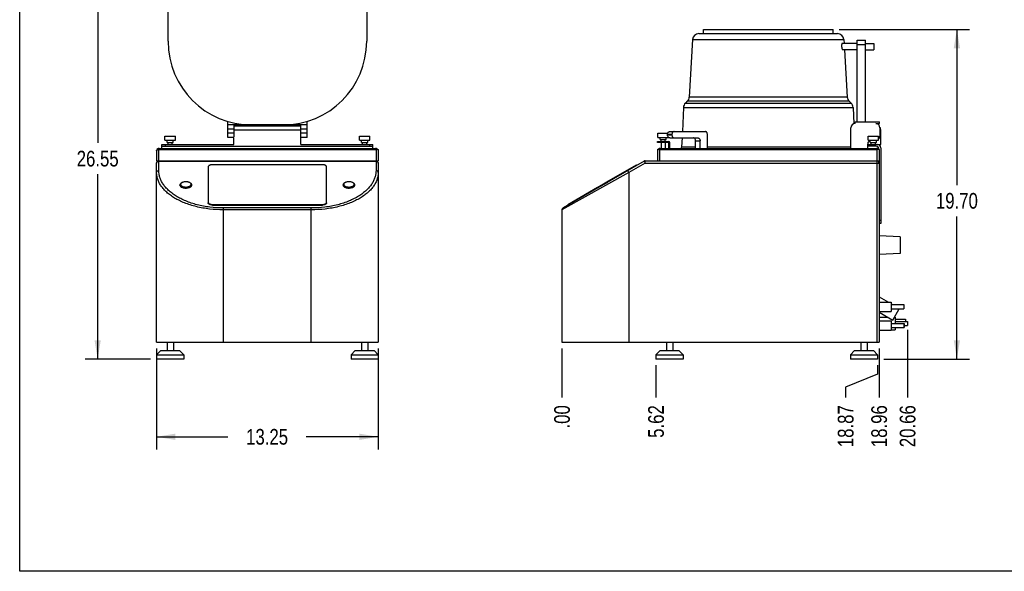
# Model space of a CAD drawing. Header units: inches. Extents: x 0 to 16, y 0 to 10.
# Tile 1 of 43: x 0 to 9.8, y 0 to 5.5. Entities that reach past the tile are written whole.
import ezdxf

# ---------------------------------------------------------------- set-up
doc = ezdxf.new("R2010")
doc.units = ezdxf.units.IN
doc.header["$LTSCALE"] = 0.935
doc.header["$MEASUREMENT"] = 0
doc.layers.get('0').update_dxf_attribs({"linetype": 'CONTINUOUS'})
doc.layers.add('02___PRT_ALL_AXES', color=7, linetype='CONTINUOUS')
doc.styles.get("Standard").update_dxf_attribs({"font": 'txt', "width": 0.8})
doc.dimstyles.new('DIMSTYLE_1', dxfattribs={"dimtxt": 0.15625, "dimasz": 0.1875, "dimexe": 0.125, "dimexo": 0.0625, "dimgap": 0.078125, "dimtad": 0, "dimtih": 1, "dimtoh": 1, "dimlfac": 6, "dimzin": 4, "dimdsep": 46, "dimtxsty": 'Standard', "dimblk": '_FILLED', "dimblk1": '_FILLED', "dimblk2": '_FILLED', "dimcen": 0.09, "dimazin": 1, "dimtfac": 1, "dimtofl": 0, "dimtmove": 0, "dimatfit": 3, "dimldrblk": '_FILLED', "dimfxl": 1, "dimtolj": 1, "dimtzin": 4, "dimarcsym": 0})
doc.dimstyles.new('DIMSTYLE_2', dxfattribs={"dimtxt": 0.15625, "dimasz": 0.1875, "dimexe": 0.125, "dimexo": 0.0625, "dimgap": 0.039062, "dimtad": 0, "dimtih": 1, "dimtoh": 1, "dimlfac": 6, "dimzin": 4, "dimdsep": 46, "dimtxsty": 'Standard', "dimblk": '_FILLED', "dimblk1": '_FILLED', "dimblk2": '_FILLED', "dimcen": 0.09, "dimazin": 1, "dimtfac": 1, "dimtofl": 0, "dimtmove": 0, "dimatfit": 3, "dimldrblk": '_FILLED', "dimfxl": 1, "dimtolj": 1, "dimtzin": 4, "dimarcsym": 0})

# ---------------------------------------------------------------- blocks, each defined once
blk = doc.blocks.new('_FILLED')
at = {"color": 0, "linetype": 'ByBlock'}
blk.add_solid([(0, 0), (-1, 0.167), (-1, -0.167)], dxfattribs=at)
blk = doc.blocks.new('*D1')
at = {"color": 2, "linetype": 'Continuous', "transparency": 16777216}
for p, q in [((1.3643, 2.2188), (1.3643, 1.2147)), ((3.5727, 2.2188), (3.5727, 1.2147)), ((1.3643, 1.3397), (2.0748, 1.3397)), ((3.5727, 1.3397), (2.8561, 1.3397))]:
    blk.add_line(p, q, dxfattribs=at)
at = {"color": 2, "linetype": 'Continuous', "transparency": 16777216, "xscale": 0.1875, "yscale": 0.1875, "zscale": 0.1875, "rotation": 180}
blk.add_blockref('_FILLED', (1.3643, 1.3397), dxfattribs=at)
at = {"color": 2, "linetype": 'Continuous', "transparency": 16777216, "xscale": 0.1875, "yscale": 0.1875, "zscale": 0.1875}
blk.add_blockref('_FILLED', (3.5727, 1.3397), dxfattribs=at)
at = {"color": 2, "linetype": 'Continuous', "transparency": 16777216, "insert": (2.4655, 1.4179), "char_height": 0.15625, "width": 0.625, "attachment_point": 2, "line_spacing_factor": 0.9}
blk.add_mtext('13.25', dxfattribs=at)
blk = doc.blocks.new('*D2')
at = {"color": 2, "linetype": 'Continuous', "transparency": 16777216}
blk.add_line((6.3411, 2.0521), (6.3411, 1.7327), dxfattribs=at)
at = {"color": 2, "linetype": 'Continuous', "transparency": 16777216, "insert": (6.263, 1.6546), "char_height": 0.15625, "width": 0.5, "attachment_point": 3, "rotation": 90, "line_spacing_factor": 0.9}
blk.add_mtext('5.62', dxfattribs=at)
blk = doc.blocks.new('*D3')
at = {"color": 2, "linetype": 'Continuous', "transparency": 16777216}
blk.add_line((5.404, 2.2188), (5.404, 1.7327), dxfattribs=at)
at = {"color": 2, "linetype": 'Continuous', "transparency": 16777216, "insert": (5.3259, 1.6546), "char_height": 0.15625, "width": 0.375, "attachment_point": 3, "rotation": 90, "line_spacing_factor": 0.9}
blk.add_mtext('.00', dxfattribs=at)
blk = doc.blocks.new('*D4')
at = {"color": 2, "linetype": 'Continuous', "transparency": 16777216}
for p, q in [((8.5494, 1.9628), (8.2312, 1.8334)), ((8.5494, 2.0521), (8.5494, 1.9628)), ((8.2312, 1.8334), (8.2312, 1.7327))]:
    blk.add_line(p, q, dxfattribs=at)
at = {"color": 2, "linetype": 'Continuous', "transparency": 16777216, "insert": (8.153, 1.6546), "char_height": 0.15625, "width": 0.625, "attachment_point": 3, "rotation": 90, "line_spacing_factor": 0.9}
blk.add_mtext('18.87', dxfattribs=at)
blk = doc.blocks.new('*D5')
at = {"color": 2, "linetype": 'Continuous', "transparency": 16777216}
blk.add_line((8.5647, 2.2188), (8.5647, 1.7327), dxfattribs=at)
at = {"color": 2, "linetype": 'Continuous', "transparency": 16777216, "insert": (8.4866, 1.6546), "char_height": 0.15625, "width": 0.625, "attachment_point": 3, "rotation": 90, "line_spacing_factor": 0.9}
blk.add_mtext('18.96', dxfattribs=at)
blk = doc.blocks.new('*D6')
at = {"color": 2, "linetype": 'Continuous', "transparency": 16777216}
blk.add_line((8.848, 2.4052), (8.848, 1.7327), dxfattribs=at)
at = {"color": 2, "linetype": 'Continuous', "transparency": 16777216, "insert": (8.7699, 1.6546), "char_height": 0.15625, "width": 0.625, "attachment_point": 3, "rotation": 90, "line_spacing_factor": 0.9}
blk.add_mtext('20.66', dxfattribs=at)
blk = doc.blocks.new('*D7')
at = {"color": 2, "linetype": 'Continuous', "transparency": 16777216}
for p, q in [((8.168, 5.3971), (9.4647, 5.3971)), ((9.3397, 5.3971), (9.3397, 3.8465)), ((9.3397, 2.1146), (9.3397, 3.534)), ((8.6119, 2.1146), (9.4647, 2.1146))]:
    blk.add_line(p, q, dxfattribs=at)
at = {"color": 2, "linetype": 'Continuous', "transparency": 16777216, "xscale": 0.1875, "yscale": 0.1875, "zscale": 0.1875}
for p, rotation in [((9.3397, 5.3971), 90), ((9.3397, 2.1146), 270)]:
    blk.add_blockref('_FILLED', p, dxfattribs=dict(at, rotation=rotation))
at = {"color": 2, "linetype": 'Continuous', "transparency": 16777216, "insert": (9.3397, 3.7684), "char_height": 0.15625, "width": 0.625, "attachment_point": 2, "line_spacing_factor": 0.9}
blk.add_mtext('19.70', dxfattribs=at)
blk = doc.blocks.new('*D8')
at = {"color": 2, "linetype": 'Continuous', "transparency": 16777216}
for p, q in [((2.3752, 6.5396), (0.6522, 6.5396)), ((0.7772, 6.5396), (0.7772, 4.2668)), ((0.7772, 2.1146), (0.7772, 3.9543)), ((1.3022, 2.1146), (0.6522, 2.1146))]:
    blk.add_line(p, q, dxfattribs=at)
at = {"color": 2, "linetype": 'Continuous', "transparency": 16777216, "xscale": 0.1875, "yscale": 0.1875, "zscale": 0.1875}
for p, rotation in [((0.7772, 6.5396), 90), ((0.7772, 2.1146), 270)]:
    blk.add_blockref('_FILLED', p, dxfattribs=dict(at, rotation=rotation))
at = {"color": 2, "linetype": 'Continuous', "transparency": 16777216, "insert": (0.7772, 4.1886), "char_height": 0.15625, "width": 0.625, "attachment_point": 2, "line_spacing_factor": 0.9}
blk.add_mtext('26.55', dxfattribs=at)

msp = doc.modelspace()

# ---------------------------------------------------------------- linework, layer by layer
at = {"color": 7, "linetype": 'Continuous'}
for p, q in [((0, 0), (0, 10)), ((1.4789, 5.2792), (1.4789, 5.5917)), ((3.4581, 5.5917), (3.4581, 5.2792)), ((6.7686, 5.3554), (8.1507, 5.3554)), ((6.7062, 5.2966), (6.6725, 4.7235)), ((6.7062, 5.2966), (8.2131, 5.2966)), ((8.2131, 5.2966), (8.2154, 5.2583)), ((8.3445, 4.4771), (8.3445, 5.2896)), ((8.3445, 5.2896), (8.4278, 5.2896)), ((8.3445, 5.2479), (8.4278, 5.2479)), ((8.4278, 4.4771), (8.4278, 5.2896)), ((8.2191, 5.1958), (8.2469, 4.7235)), ((8.2469, 4.7235), (6.6725, 4.7235)), ((6.6147, 4.6211), (6.6038, 4.3796)), ((6.6147, 4.6211), (8.3046, 4.6211)), ((6.653, 4.6817), (6.6346, 4.6643)), ((6.6346, 4.6643), (8.2848, 4.6643)), ((8.2664, 4.6817), (6.653, 4.6817)), ((8.2664, 4.6817), (8.2848, 4.6643)), ((8.3046, 4.6211), (8.312, 4.4576)), ((2.0727, 4.3221), (2.0727, 4.481)), ((2.8643, 4.4458), (2.0727, 4.4458)), ((2.1352, 4.4458), (2.1352, 4.3277)), ((2.1352, 4.4388), (2.8018, 4.4388)), ((2.8018, 4.2513), (2.8018, 4.4458)), ((2.8643, 4.3221), (2.8643, 4.481)), ((8.2826, 4.2129), (8.2826, 4.4179)), ((8.3243, 4.4771), (8.5695, 4.4771)), ((8.3243, 4.4596), (8.3243, 4.4771)), ((8.5313, 4.4596), (8.5695, 4.4596)), ((8.5695, 4.4596), (8.5695, 4.4771)), ((8.573, 4.4179), (8.573, 4.3346)), ((2.1352, 4.4042), (2.0727, 4.4042)), ((2.1352, 4.3638), (2.0727, 4.3638)), ((2.1352, 4.3221), (2.0727, 4.3221)), ((2.1352, 4.3971), (2.8018, 4.3971)), ((2.1352, 4.2513), (2.1352, 4.3221)), ((2.8643, 4.4042), (2.8018, 4.4042)), ((2.8643, 4.3638), (2.8018, 4.3638)), ((2.8643, 4.3221), (2.8018, 4.3221)), ((6.4556, 4.3496), (6.4556, 4.3488)), ((6.4998, 4.3496), (6.4556, 4.3496)), ((6.4556, 4.3488), (6.4998, 4.3488)), ((6.4768, 4.3796), (6.8327, 4.3796)), ((6.4998, 4.3488), (6.4998, 4.3496)), ((6.8539, 4.2129), (6.8539, 4.3496)), ((8.5813, 4.2513), (8.5813, 4.3971)), ((1.4164, 4.2129), (1.4164, 4.2513)), ((1.4164, 4.2513), (2.1352, 4.2513)), ((1.4164, 4.2338), (3.5206, 4.2338)), ((1.4481, 4.2513), (1.4481, 4.2338)), ((2.8018, 4.2513), (3.5206, 4.2513)), ((3.4889, 4.2338), (3.4889, 4.2513)), ((3.5206, 4.2129), (3.5206, 4.2513)), ((6.3555, 4.2704), (6.3555, 4.2804)), ((6.3555, 4.2804), (6.4701, 4.2804)), ((6.4601, 4.2704), (6.3555, 4.2704)), ((6.3872, 4.2704), (6.3872, 4.2804)), ((6.4701, 4.2129), (6.4701, 4.2604)), ((6.478, 4.3171), (6.7591, 4.3171)), ((6.4801, 4.2129), (6.4801, 4.2704)), ((6.6009, 4.3171), (6.5969, 4.2285)), ((6.5969, 4.2285), (6.7361, 4.2285)), ((6.7361, 4.2129), (6.7361, 4.2871)), ((6.7361, 4.2871), (6.7803, 4.2871)), ((6.7803, 4.2129), (6.7803, 4.2871)), ((6.8539, 4.2285), (8.2826, 4.2285)), ((8.4493, 4.2513), (8.4493, 4.2129)), ((8.4563, 4.2338), (8.4563, 4.2741)), ((8.4563, 4.2513), (8.5813, 4.2513)), ((8.533, 4.2338), (8.4563, 4.2338)), ((8.488, 4.2338), (8.488, 4.2513)), ((8.5822, 4.2196), (8.5822, 3.4629)), ((1.3643, 4.1887), (1.3643, 4.0879)), ((1.3763, 4.2081), (1.3814, 4.2106)), ((1.386, 4.2081), (1.3911, 4.2106)), ((1.386, 3.9914), (1.386, 4.2081)), ((1.386, 4.2021), (3.5518, 4.2021)), ((1.3911, 4.2106), (1.3911, 4.2129)), ((1.3911, 4.2129), (3.5459, 4.2129)), ((1.3911, 4.2106), (3.5459, 4.2106)), ((3.5459, 4.2129), (3.5459, 4.2106)), ((3.5609, 4.2031), (3.5459, 4.2106)), ((3.5518, 4.2021), (3.5518, 4.0879)), ((3.5556, 4.2106), (3.5727, 4.2021)), ((3.5727, 4.2021), (3.5727, 4.0879)), ((6.3563, 4.2021), (6.3734, 4.2106)), ((6.3563, 4.2021), (6.3563, 4.0879)), ((6.3681, 4.2031), (6.3831, 4.2106)), ((6.3772, 4.2021), (6.3772, 4.0879)), ((6.3772, 4.2021), (8.543, 4.2021)), ((6.3831, 4.2106), (6.3831, 4.2129)), ((6.3831, 4.2129), (8.5379, 4.2129)), ((6.3831, 4.2106), (8.5379, 4.2106)), ((8.5379, 4.2129), (8.5379, 4.2106)), ((8.5527, 4.2032), (8.5379, 4.2106)), ((8.543, 4.2021), (8.543, 2.2813)), ((8.5476, 4.2106), (8.5647, 4.2021)), ((8.5647, 4.2021), (8.5647, 2.2813)), ((1.3643, 4.0879), (3.5727, 4.0879)), ((1.3643, 2.2813), (1.3643, 4.0663)), ((1.386, 4.0851), (3.551, 4.0851)), ((1.8784, 4.0289), (1.8784, 3.6692)), ((3.0169, 4.0498), (1.9201, 4.0498)), ((3.0586, 3.6692), (3.0586, 4.0289)), ((3.551, 4.0879), (3.551, 3.9914)), ((3.5727, 4.0663), (3.5727, 2.2813)), ((6.2223, 4.0851), (5.4148, 3.619)), ((5.8526, 3.8794), (6.1476, 4.0498)), ((6.2329, 4.0663), (6.0707, 3.9726)), ((6.1115, 4.0289), (6.1149, 4.0231)), ((6.1476, 4.0498), (6.151, 4.044)), ((6.2223, 4.0851), (6.2329, 4.0663)), ((6.2327, 4.0879), (8.5647, 4.0879)), ((6.2329, 4.0663), (6.2327, 4.0879)), ((6.2329, 4.0663), (8.5647, 4.0663)), ((6.0707, 3.9726), (5.404, 3.6002)), ((6.0707, 3.9726), (6.0598, 3.9914)), ((6.0707, 3.9726), (6.0707, 2.2813)), ((1.597, 3.8467), (1.597, 3.848)), ((1.715, 3.8467), (1.715, 3.848)), ((3.222, 3.8467), (3.222, 3.848)), ((3.34, 3.8467), (3.34, 3.848)), ((5.7575, 3.8185), (5.8597, 3.8775)), ((5.7599, 3.8276), (5.7575, 3.8185)), ((5.7599, 3.8276), (5.8506, 3.88)), ((5.8506, 3.88), (5.8597, 3.8775)), ((5.4625, 3.6542), (5.7594, 3.8256)), ((1.9201, 3.6542), (3.0169, 3.6542)), ((1.9201, 3.6542), (1.9201, 3.6484)), ((1.9201, 3.6484), (3.0169, 3.6484)), ((3.0169, 3.6542), (3.0169, 3.6484)), ((5.4625, 3.6542), (5.4658, 3.6484)), ((5.4985, 3.675), (5.5019, 3.6692)), ((2.906, 3.619), (2.031, 3.619)), ((2.031, 2.2813), (2.031, 3.619)), ((2.906, 3.6002), (2.031, 3.6002)), ((2.906, 2.2813), (2.906, 3.619)), ((5.404, 3.6002), (5.404, 2.2813)), ((8.5822, 3.4946), (8.5647, 3.4946)), ((8.5822, 3.4629), (8.5647, 3.4629)), ((8.773, 3.3317), (8.5647, 3.3422)), ((8.773, 3.3317), (8.773, 3.1652)), ((8.773, 3.1652), (8.5647, 3.1547)), ((8.5647, 2.5302), (8.6531, 2.5302)), ((8.7173, 2.5302), (8.723, 2.5302)), ((8.723, 2.5302), (8.723, 2.4696)), ((8.6855, 2.4052), (8.723, 2.4052)), ((8.723, 2.4271), (8.723, 2.4052)), ((1.3643, 2.2813), (3.5727, 2.2813)), ((5.404, 2.2813), (8.5647, 2.2813)), ((1.4064, 2.1979), (1.3647, 2.1563)), ((1.4064, 2.1979), (1.5939, 2.1979)), ((1.5939, 2.1979), (1.6356, 2.1563)), ((3.3439, 2.1979), (3.3022, 2.1563)), ((3.3439, 2.1979), (3.5314, 2.1979)), ((3.5314, 2.1979), (3.5731, 2.1563)), ((6.3828, 2.1979), (6.3411, 2.1563)), ((6.3828, 2.1979), (6.5702, 2.1979)), ((6.5703, 2.1979), (6.6119, 2.1563)), ((8.3203, 2.1979), (8.2786, 2.1563)), ((8.3203, 2.1979), (8.5077, 2.1979)), ((8.5078, 2.1979), (8.5494, 2.1563)), ((1.3647, 2.1563), (1.6356, 2.1563)), ((1.3647, 2.1563), (1.3647, 2.1146)), ((1.6356, 2.1563), (1.6356, 2.1146)), ((3.3022, 2.1563), (3.5731, 2.1563)), ((3.3022, 2.1563), (3.3022, 2.1146)), ((3.5731, 2.1563), (3.5731, 2.1146)), ((6.3411, 2.1563), (6.6119, 2.1563)), ((8.2786, 2.1563), (8.5494, 2.1563)), ((16, 0), (0, 0))]:
    msp.add_line(p, q, dxfattribs=at)
for centre, radius, start, end in [((6.7686, 5.2929), 0.0625, 90, 176.63354), ((8.1507, 5.2929), 0.0625, 3.36646, 90), ((2.3122, 5.2792), 0.8333, 180, 270), ((2.6247, 5.2792), 0.8333, 270, 360), ((6.6101, 4.7271), 0.0625, 313.31677, 356.63354), ((8.3092, 4.7271), 0.0625, 183.36646, 226.68323), ((6.678, 4.6182), 0.0633, 133.31677, 177.39744), ((8.2413, 4.6182), 0.0633, 2.60256, 46.68323), ((8.3243, 4.4179), 0.0417, 90, 180), ((8.5313, 4.4179), 0.0417, 0, 90), ((8.5397, 4.3971), 0.0417, 0, 36), ((8.5313, 4.3346), 0.0417, 310.87938, 360), ((6.4601, 4.2604), 0.01, 0, 90), ((6.4701, 4.2704), 0.01, 0, 90), ((6.5553, 4.2304), 0.0417, 334.91477, 357.39744), ((8.4909, 4.2513), 0.0417, 112.53694, 180), ((8.533, 4.2021), 0.0317, 0, 90), ((8.5505, 4.2196), 0.0317, 0, 90), ((1.386, 4.1887), 0.0217, 116.6, 180), ((1.3911, 4.1913), 0.0217, 90, 116.6), ((1.385, 4.1954), 0.0164, 68.17365, 70.34743), ((3.5459, 4.1913), 0.0217, 63.44, 90), ((6.3831, 4.1913), 0.0217, 90, 116.6), ((6.3771, 4.1954), 0.0164, 68.22887, 70.38885), ((8.5379, 4.1913), 0.0217, 63.4, 90), ((1.386, 4.0663), 0.0217, 90, 180), ((3.551, 4.0663), 0.0217, 0, 90), ((3.551, 4.0603), 0.0248, 82.65362, 89.9997), ((6.2327, 4.0671), 0.0208, 90, 120), ((8.543, 4.0663), 0.0217, 0, 90), ((5.4257, 3.6002), 0.0217, 120, 180)]:
    msp.add_arc(centre, radius, start, end, dxfattribs=at)
for centre, major_axis, ratio, start_param, end_param in [((3.5518, 4.2125), (0.0208, 0), 0.500763, -1.570796, -1.119709), ((6.3772, 4.2125), (0.0208, 0), 0.49989, -2.019913, -1.570796), ((8.543, 4.2129), (0.0217, 0), 0.49989, -1.570796, -1.108253)]:
    msp.add_ellipse(centre, major_axis=major_axis, ratio=ratio, start_param=start_param, end_param=end_param, dxfattribs=at)
for points, knots in [([(6.4556, 4.3496), (6.4556, 4.3535), (6.4566, 4.361), (6.4604, 4.3694), (6.4648, 4.3746), (6.4685, 4.3774), (6.4726, 4.3792), (6.4754, 4.3796), (6.4768, 4.3796)], [0, 0, 0, 0, 0.287087, 0.553563, 0.6755, 0.789314, 0.896626, 1, 1, 1, 1]), ([(6.478, 4.3171), (6.4765, 4.3171), (6.4735, 4.3175), (6.4692, 4.3194), (6.4653, 4.3224), (6.4607, 4.3279), (6.4566, 4.3368), (6.4556, 4.3447), (6.4556, 4.3488)], [0, 0, 0, 0, 0.103374, 0.210686, 0.3245, 0.446437, 0.712913, 1, 1, 1, 1]), ([(6.521, 4.3796), (6.5196, 4.3796), (6.5168, 4.3792), (6.5127, 4.3774), (6.509, 4.3746), (6.5046, 4.3694), (6.5008, 4.361), (6.4998, 4.3535), (6.4998, 4.3496)], [0, 0, 0, 0, 0.103374, 0.210686, 0.3245, 0.446437, 0.712913, 1, 1, 1, 1]), ([(6.4998, 4.3488), (6.4998, 4.3447), (6.5008, 4.3368), (6.5049, 4.3279), (6.5095, 4.3224), (6.5134, 4.3194), (6.5177, 4.3175), (6.5207, 4.3171), (6.5222, 4.3171)], [0, 0, 0, 0, 0.287087, 0.553563, 0.6755, 0.789314, 0.896626, 1, 1, 1, 1]), ([(6.8539, 4.3496), (6.8539, 4.3535), (6.8529, 4.361), (6.8491, 4.3694), (6.8447, 4.3746), (6.841, 4.3774), (6.837, 4.3792), (6.8341, 4.3796), (6.8327, 4.3796)], [0, 0, 0, 0, 0.287087, 0.553563, 0.6755, 0.789314, 0.896626, 1, 1, 1, 1]), ([(6.7361, 4.2871), (6.7361, 4.291), (6.7351, 4.2985), (6.7312, 4.3069), (6.7268, 4.3121), (6.7231, 4.3149), (6.7191, 4.3167), (6.7163, 4.3171), (6.7149, 4.3171)], [0, 0, 0, 0, 0.287087, 0.553563, 0.6755, 0.789314, 0.896626, 1, 1, 1, 1]), ([(6.7591, 4.3171), (6.7604, 4.3171), (6.7633, 4.3167), (6.7673, 4.3149), (6.771, 4.3121), (6.7754, 4.3069), (6.7793, 4.2985), (6.7803, 4.291), (6.7803, 4.2871)], [0, 0, 0, 0, 0.103374, 0.210686, 0.3245, 0.446437, 0.712913, 1, 1, 1, 1]), ([(1.3773, 4.2064), (1.3754, 4.2057), (1.3719, 4.2037), (1.3676, 4.1995), (1.365, 4.1944), (1.3643, 4.1906), (1.3643, 4.1887)], [0, 0, 0, 0, 0.260934, 0.513781, 0.759421, 1, 1, 1, 1]), ([(1.3643, 4.1887), (1.3643, 4.1895), (1.3646, 4.1912), (1.3657, 4.1936), (1.3676, 4.1959), (1.3712, 4.1988), (1.3774, 4.2014), (1.383, 4.2021), (1.386, 4.2021)], [0, 0, 0, 0, 0.087994, 0.181468, 0.284679, 0.400978, 0.677192, 1, 1, 1, 1]), ([(1.3763, 4.2081), (1.3772, 4.2085), (1.3793, 4.2092), (1.3815, 4.2092), (1.3826, 4.209)], [0, 0, 0, 0, 0.487021, 1, 1, 1, 1]), ([(1.386, 4.2081), (1.3852, 4.2081), (1.3823, 4.2079), (1.3793, 4.2073), (1.3773, 4.2064)], [0, 0, 0, 0, 0.250886, 1, 1, 1, 1]), ([(1.3814, 4.2106), (1.3827, 4.2113), (1.3859, 4.212), (1.389, 4.2114), (1.3905, 4.2109)], [0, 0, 0, 0, 0.476347, 1, 1, 1, 1]), ([(1.3826, 4.209), (1.3828, 4.209), (1.384, 4.2088), (1.3852, 4.2084), (1.386, 4.2081)], [0, 0, 0, 0, 0.242181, 1, 1, 1, 1]), ([(3.5459, 4.2106), (3.5462, 4.2108), (3.5473, 4.2112), (3.5484, 4.2115), (3.5493, 4.2116)], [0, 0, 0, 0, 0.25834, 1, 1, 1, 1]), ([(3.5493, 4.2116), (3.5504, 4.2117), (3.5526, 4.2118), (3.5546, 4.2111), (3.5556, 4.2106)], [0, 0, 0, 0, 0.512996, 1, 1, 1, 1]), ([(3.5609, 4.2031), (3.5628, 4.2036), (3.5654, 4.204), (3.5687, 4.2038), (3.57, 4.2034), (3.5706, 4.2031)], [0, 0, 0, 0, 0.581094, 0.811874, 1, 1, 1, 1]), ([(6.3584, 4.2031), (6.3586, 4.2032), (6.3594, 4.2036), (6.3602, 4.2037), (6.3609, 4.2038)], [0, 0, 0, 0, 0.224801, 1, 1, 1, 1]), ([(6.3609, 4.2038), (6.362, 4.2039), (6.3644, 4.2039), (6.3668, 4.2034), (6.3681, 4.2031)], [0, 0, 0, 0, 0.454072, 1, 1, 1, 1]), ([(6.3734, 4.2106), (6.3748, 4.2113), (6.3779, 4.212), (6.381, 4.2114), (6.3826, 4.2109)], [0, 0, 0, 0, 0.476434, 1, 1, 1, 1]), ([(8.5379, 4.2106), (8.5382, 4.2108), (8.5393, 4.2112), (8.5405, 4.2115), (8.5413, 4.2116)], [0, 0, 0, 0, 0.258301, 1, 1, 1, 1]), ([(8.5413, 4.2116), (8.5424, 4.2117), (8.5446, 4.2117), (8.5467, 4.2111), (8.5476, 4.2106)], [0, 0, 0, 0, 0.51292, 1, 1, 1, 1]), ([(8.5527, 4.2032), (8.5537, 4.2035), (8.5555, 4.2039), (8.5582, 4.2041), (8.5605, 4.2039), (8.5618, 4.2035), (8.5624, 4.2032)], [0, 0, 0, 0, 0.305513, 0.577748, 0.809088, 1, 1, 1, 1]), ([(1.3643, 4.0663), (1.3643, 4.0675), (1.3646, 4.07), (1.3663, 4.0748), (1.3704, 4.0801), (1.3776, 4.0842), (1.3832, 4.0851), (1.386, 4.0851)], [0, 0, 0, 0, 0.116832, 0.235018, 0.478234, 0.734609, 1, 1, 1, 1]), ([(1.9201, 4.0498), (1.9174, 4.0498), (1.912, 4.0495), (1.9043, 4.0483), (1.8971, 4.0465), (1.8908, 4.0439), (1.8855, 4.0408), (1.8816, 4.0372), (1.879, 4.0332), (1.8784, 4.0303), (1.8784, 4.0289)], [0, 0, 0, 0, 0.161413, 0.31851, 0.466491, 0.601934, 0.722388, 0.827031, 0.917836, 1, 1, 1, 1]), ([(3.0586, 4.0289), (3.0586, 4.0303), (3.058, 4.0332), (3.0554, 4.0372), (3.0515, 4.0408), (3.0462, 4.0439), (3.0399, 4.0465), (3.0327, 4.0483), (3.025, 4.0495), (3.0196, 4.0498), (3.0169, 4.0498)], [0, 0, 0, 0, 0.082164, 0.172969, 0.277612, 0.398066, 0.533509, 0.68149, 0.838587, 1, 1, 1, 1]), ([(3.5542, 4.0849), (3.5567, 4.0846), (3.5615, 4.0832), (3.5676, 4.079), (3.5717, 4.0731), (3.5727, 4.0685), (3.5727, 4.0663)], [0, 0, 0, 0, 0.265494, 0.521111, 0.764692, 1, 1, 1, 1]), ([(1.3643, 3.9726), (1.3643, 3.9751), (1.3655, 3.9801), (1.3705, 3.9864), (1.3776, 3.9904), (1.3832, 3.9914), (1.386, 3.9914)], [0, 0, 0, 0, 0.233218, 0.4766, 0.733672, 1, 1, 1, 1]), ([(2.031, 3.6002), (1.9845, 3.6002), (1.9153, 3.6042), (1.8252, 3.6177), (1.761, 3.6314), (1.7003, 3.6485), (1.6437, 3.6687), (1.5917, 3.6917), (1.5446, 3.7171), (1.5026, 3.7446), (1.466, 3.7738), (1.4349, 3.8047), (1.4093, 3.8367), (1.3892, 3.8698), (1.3749, 3.9036), (1.3663, 3.938), (1.3643, 3.9612), (1.3643, 3.9726)], [0, 0, 0, 0, 0.167606, 0.249187, 0.328221, 0.404093, 0.47634, 0.544663, 0.608908, 0.669062, 0.725235, 0.777661, 0.826691, 0.872798, 0.916568, 0.95871, 1, 1, 1, 1]), ([(2.031, 3.619), (1.9858, 3.619), (1.9186, 3.623), (1.8311, 3.6366), (1.7688, 3.6504), (1.71, 3.6676), (1.6553, 3.6879), (1.605, 3.711), (1.5595, 3.7364), (1.519, 3.7639), (1.4838, 3.7932), (1.4538, 3.824), (1.4291, 3.856), (1.4099, 3.8889), (1.3961, 3.9227), (1.3878, 3.9569), (1.386, 3.98), (1.386, 3.9914)], [0, 0, 0, 0, 0.166683, 0.247802, 0.326384, 0.401824, 0.473686, 0.541691, 0.605713, 0.665764, 0.721975, 0.774593, 0.823978, 0.870594, 0.915011, 0.957904, 1, 1, 1, 1]), ([(3.551, 3.9914), (3.551, 3.98), (3.5491, 3.9569), (3.5409, 3.9227), (3.5271, 3.8889), (3.5079, 3.856), (3.4832, 3.824), (3.4532, 3.7932), (3.418, 3.7639), (3.3775, 3.7364), (3.332, 3.711), (3.2817, 3.6879), (3.227, 3.6676), (3.1682, 3.6504), (3.1059, 3.6366), (3.0184, 3.623), (2.9512, 3.619), (2.906, 3.619)], [0, 0, 0, 0, 0.0421, 0.084995, 0.129409, 0.17602, 0.2254, 0.278013, 0.33422, 0.394267, 0.458288, 0.526292, 0.598155, 0.673597, 0.752178, 0.8333, 1, 1, 1, 1]), ([(3.5727, 3.9726), (3.5727, 3.9612), (3.5707, 3.938), (3.5621, 3.9036), (3.5477, 3.8698), (3.5277, 3.8367), (3.5021, 3.8047), (3.471, 3.7739), (3.4344, 3.7446), (3.3924, 3.7171), (3.3453, 3.6917), (3.2933, 3.6687), (3.2367, 3.6485), (3.176, 3.6314), (3.1118, 3.6177), (3.0217, 3.6042), (2.9525, 3.6002), (2.906, 3.6002)], [0, 0, 0, 0, 0.041294, 0.083439, 0.127205, 0.173307, 0.222332, 0.274753, 0.330922, 0.391071, 0.455315, 0.523637, 0.595886, 0.671759, 0.750793, 0.832377, 1, 1, 1, 1]), ([(3.5727, 3.9726), (3.5727, 3.9751), (3.5715, 3.9801), (3.5665, 3.9864), (3.5594, 3.9904), (3.5538, 3.9914), (3.551, 3.9914)], [0, 0, 0, 0, 0.233218, 0.4766, 0.733672, 1, 1, 1, 1]), ([(1.6078, 3.8651), (1.6062, 3.8639), (1.6032, 3.8615), (1.5997, 3.8572), (1.5975, 3.8527), (1.597, 3.8496), (1.597, 3.848)], [0, 0, 0, 0, 0.289782, 0.548337, 0.78166, 1, 1, 1, 1]), ([(1.597, 3.848), (1.597, 3.8461), (1.5979, 3.8419), (1.6015, 3.8363), (1.6071, 3.8312), (1.616, 3.8259), (1.6286, 3.8214), (1.6447, 3.8187), (1.6617, 3.8183), (1.6782, 3.8203), (1.6909, 3.8239), (1.6996, 3.828), (1.705, 3.8314), (1.7093, 3.8352), (1.7125, 3.8392), (1.7145, 3.8436), (1.715, 3.8466), (1.715, 3.848)], [0, 0, 0, 0, 0.041085, 0.086492, 0.138818, 0.199045, 0.303012, 0.419096, 0.54035, 0.658998, 0.767672, 0.816479, 0.860938, 0.900932, 0.936799, 0.969372, 1, 1, 1, 1]), ([(1.6062, 3.8619), (1.6054, 3.8606), (1.6041, 3.8581), (1.6037, 3.8552), (1.6037, 3.8538)], [0, 0, 0, 0, 0.517168, 1, 1, 1, 1]), ([(1.6037, 3.8538), (1.6037, 3.8521), (1.6044, 3.8484), (1.6076, 3.8434), (1.6126, 3.8389), (1.6205, 3.8342), (1.6317, 3.8302), (1.646, 3.8278), (1.661, 3.8274), (1.6757, 3.8292), (1.6869, 3.8324), (1.6947, 3.836), (1.6994, 3.839), (1.7033, 3.8424), (1.7061, 3.846), (1.7079, 3.8498), (1.7083, 3.8525), (1.7083, 3.8538)], [0, 0, 0, 0, 0.041085, 0.086492, 0.138818, 0.199045, 0.303012, 0.419096, 0.54035, 0.658998, 0.767672, 0.81648, 0.860938, 0.900932, 0.936799, 0.969372, 1, 1, 1, 1]), ([(1.6133, 3.8689), (1.6125, 3.8684), (1.6099, 3.8664), (1.6075, 3.8639), (1.6062, 3.8619)], [0, 0, 0, 0, 0.271857, 1, 1, 1, 1]), ([(1.6987, 3.8689), (1.6961, 3.8707), (1.6901, 3.874), (1.6798, 3.8774), (1.6682, 3.8795), (1.656, 3.8802), (1.6438, 3.8795), (1.6322, 3.8774), (1.6219, 3.874), (1.6159, 3.8707), (1.6133, 3.8689)], [0, 0, 0, 0, 0.106812, 0.228559, 0.361358, 0.5, 0.638642, 0.771441, 0.893188, 1, 1, 1, 1]), ([(1.7039, 3.8644), (1.7035, 3.8648), (1.7019, 3.8664), (1.7001, 3.8679), (1.6987, 3.8689)], [0, 0, 0, 0, 0.236512, 1, 1, 1, 1]), ([(1.7083, 3.8538), (1.7083, 3.8556), (1.7075, 3.8596), (1.7052, 3.8628), (1.7039, 3.8644)], [0, 0, 0, 0, 0.472559, 1, 1, 1, 1]), ([(1.715, 3.848), (1.715, 3.8496), (1.7145, 3.8527), (1.7123, 3.8572), (1.7088, 3.8615), (1.7058, 3.8639), (1.7042, 3.8651)], [0, 0, 0, 0, 0.21834, 0.451663, 0.710218, 1, 1, 1, 1]), ([(3.2328, 3.8651), (3.2312, 3.8639), (3.2282, 3.8615), (3.2247, 3.8572), (3.2225, 3.8527), (3.222, 3.8496), (3.222, 3.848)], [0, 0, 0, 0, 0.289782, 0.548337, 0.78166, 1, 1, 1, 1]), ([(3.222, 3.848), (3.222, 3.8461), (3.2229, 3.8419), (3.2265, 3.8363), (3.2321, 3.8312), (3.241, 3.8259), (3.2536, 3.8214), (3.2697, 3.8187), (3.2867, 3.8183), (3.3032, 3.8203), (3.3159, 3.8239), (3.3246, 3.828), (3.33, 3.8314), (3.3343, 3.8352), (3.3375, 3.8392), (3.3395, 3.8436), (3.34, 3.8466), (3.34, 3.848)], [0, 0, 0, 0, 0.041085, 0.086492, 0.138818, 0.199045, 0.303012, 0.419096, 0.54035, 0.658998, 0.767672, 0.816479, 0.860938, 0.900932, 0.936799, 0.969372, 1, 1, 1, 1]), ([(3.2312, 3.8619), (3.2304, 3.8606), (3.2291, 3.8581), (3.2287, 3.8552), (3.2287, 3.8538)], [0, 0, 0, 0, 0.517168, 1, 1, 1, 1]), ([(3.2287, 3.8538), (3.2287, 3.8521), (3.2294, 3.8484), (3.2326, 3.8434), (3.2376, 3.8389), (3.2455, 3.8342), (3.2567, 3.8302), (3.271, 3.8278), (3.286, 3.8274), (3.3007, 3.8292), (3.3119, 3.8324), (3.3197, 3.836), (3.3244, 3.839), (3.3283, 3.8424), (3.3311, 3.846), (3.3329, 3.8498), (3.3333, 3.8525), (3.3333, 3.8538)], [0, 0, 0, 0, 0.041085, 0.086492, 0.138818, 0.199045, 0.303012, 0.419096, 0.54035, 0.658998, 0.767672, 0.81648, 0.860938, 0.900932, 0.936799, 0.969372, 1, 1, 1, 1]), ([(3.2383, 3.8689), (3.2375, 3.8684), (3.2349, 3.8664), (3.2325, 3.8639), (3.2312, 3.8619)], [0, 0, 0, 0, 0.271857, 1, 1, 1, 1]), ([(3.3237, 3.8689), (3.3211, 3.8707), (3.3151, 3.874), (3.3048, 3.8774), (3.2932, 3.8795), (3.281, 3.8802), (3.2688, 3.8795), (3.2572, 3.8774), (3.2469, 3.874), (3.2409, 3.8707), (3.2383, 3.8689)], [0, 0, 0, 0, 0.106812, 0.228559, 0.361358, 0.5, 0.638642, 0.771441, 0.893188, 1, 1, 1, 1]), ([(3.3289, 3.8644), (3.3285, 3.8648), (3.3269, 3.8664), (3.3251, 3.8679), (3.3237, 3.8689)], [0, 0, 0, 0, 0.236512, 1, 1, 1, 1]), ([(3.3333, 3.8538), (3.3333, 3.8556), (3.3325, 3.8596), (3.3302, 3.8628), (3.3289, 3.8644)], [0, 0, 0, 0, 0.472559, 1, 1, 1, 1]), ([(3.34, 3.848), (3.34, 3.8496), (3.3395, 3.8527), (3.3373, 3.8572), (3.3338, 3.8615), (3.3308, 3.8639), (3.3292, 3.8651)], [0, 0, 0, 0, 0.21834, 0.451663, 0.710218, 1, 1, 1, 1]), ([(1.8784, 3.675), (1.8784, 3.6736), (1.879, 3.6707), (1.8816, 3.6667), (1.8855, 3.6631), (1.8908, 3.66), (1.8971, 3.6575), (1.9043, 3.6556), (1.912, 3.6544), (1.9174, 3.6542), (1.9201, 3.6542)], [0, 0, 0, 0, 0.082164, 0.172969, 0.277612, 0.398066, 0.533509, 0.68149, 0.838587, 1, 1, 1, 1]), ([(1.9201, 3.6484), (1.9174, 3.6484), (1.912, 3.6487), (1.9043, 3.6498), (1.8971, 3.6517), (1.8908, 3.6542), (1.8855, 3.6573), (1.8816, 3.6609), (1.879, 3.6649), (1.8784, 3.6679), (1.8784, 3.6692)], [0, 0, 0, 0, 0.161413, 0.31851, 0.466491, 0.601934, 0.722388, 0.827031, 0.917836, 1, 1, 1, 1]), ([(3.0169, 3.6542), (3.0196, 3.6542), (3.025, 3.6544), (3.0327, 3.6556), (3.0399, 3.6575), (3.0462, 3.66), (3.0515, 3.6631), (3.0554, 3.6667), (3.058, 3.6707), (3.0586, 3.6736), (3.0586, 3.675)], [0, 0, 0, 0, 0.161413, 0.31851, 0.466491, 0.601934, 0.722388, 0.827031, 0.917836, 1, 1, 1, 1]), ([(3.0586, 3.6692), (3.0586, 3.6679), (3.058, 3.6649), (3.0554, 3.6609), (3.0515, 3.6573), (3.0462, 3.6542), (3.0399, 3.6517), (3.0327, 3.6498), (3.025, 3.6487), (3.0196, 3.6484), (3.0169, 3.6484)], [0, 0, 0, 0, 0.082164, 0.172969, 0.277612, 0.398066, 0.533509, 0.68149, 0.838587, 1, 1, 1, 1])]:
    msp.add_open_spline(points, degree=3, knots=knots, dxfattribs=at)
at = {"layer": '02___PRT_ALL_AXES', "color": 7, "linetype": 'Continuous'}
for p, q in [((6.8138, 5.3554), (6.8138, 5.3971)), ((6.8138, 5.3971), (8.1055, 5.3971)), ((8.1055, 5.3554), (8.1055, 5.3971)), ((8.3445, 5.2583), (8.1968, 5.2583)), ((8.4278, 5.2583), (8.5111, 5.2583)), ((8.5111, 5.2583), (8.5111, 5.1958)), ((8.3445, 5.1958), (8.2005, 5.1958)), ((8.4278, 5.1958), (8.5111, 5.1958)), ((1.4477, 4.2929), (1.4477, 4.3346)), ((1.4477, 4.3346), (1.5518, 4.3346)), ((1.5518, 4.2929), (1.5518, 4.3346)), ((3.3852, 4.3346), (3.4893, 4.3346)), ((3.3852, 4.2929), (3.3852, 4.3346)), ((3.4893, 4.2929), (3.4893, 4.3346)), ((6.3607, 4.3221), (6.3607, 4.3638)), ((6.3607, 4.3638), (6.4584, 4.3638)), ((6.3607, 4.3221), (6.4649, 4.3221)), ((6.3816, 4.3013), (6.3816, 4.3221)), ((6.4441, 4.3013), (6.4441, 4.3221)), ((6.4649, 4.3221), (6.4649, 4.3231)), ((8.4543, 4.3346), (8.5584, 4.3346)), ((8.4543, 4.2929), (8.4543, 4.3346)), ((8.5584, 4.2929), (8.5584, 4.3346)), ((1.4477, 4.2929), (1.5518, 4.2929)), ((1.4685, 4.2721), (1.4685, 4.2929)), ((1.4685, 4.2721), (1.531, 4.2721)), ((1.4789, 4.2513), (1.4789, 4.2721)), ((1.5206, 4.2513), (1.5206, 4.2721)), ((1.531, 4.2721), (1.531, 4.2929)), ((3.3852, 4.2929), (3.4893, 4.2929)), ((3.406, 4.2721), (3.406, 4.2929)), ((3.406, 4.2721), (3.4685, 4.2721)), ((3.4164, 4.2513), (3.4164, 4.2721)), ((3.4581, 4.2513), (3.4581, 4.2721)), ((3.4685, 4.2721), (3.4685, 4.2929)), ((6.3816, 4.3013), (6.4441, 4.3013)), ((6.392, 4.2804), (6.392, 4.3013)), ((6.392, 4.2704), (6.392, 4.2129)), ((6.4336, 4.2804), (6.4336, 4.3013)), ((6.4336, 4.2704), (6.4336, 4.2129)), ((8.4543, 4.2929), (8.5584, 4.2929)), ((8.4751, 4.2721), (8.4751, 4.2929)), ((8.4751, 4.2721), (8.5376, 4.2721)), ((8.4855, 4.2513), (8.4855, 4.2721)), ((8.5272, 4.2513), (8.5272, 4.2721)), ((8.5376, 4.2721), (8.5376, 4.2929)), ((5.8604, 3.8762), (5.8597, 3.8775)), ((5.7582, 3.8172), (5.7575, 3.8185)), ((8.5647, 2.7353), (8.6567, 2.6821)), ((8.5647, 2.6821), (8.6855, 2.6821)), ((8.6855, 2.6821), (8.6855, 2.5888)), ((8.6855, 2.6655), (8.7015, 2.6563)), ((8.6855, 2.6563), (8.8105, 2.6563)), ((8.8105, 2.6563), (8.8105, 2.6146)), ((8.5647, 2.5888), (8.6855, 2.5888)), ((8.5647, 2.5813), (8.7012, 2.5025)), ((8.5647, 2.5781), (8.5701, 2.5781)), ((8.6855, 2.6146), (8.8105, 2.6146)), ((8.7012, 2.5025), (8.766, 2.6146)), ((8.5647, 2.4946), (8.6855, 2.4946)), ((8.6855, 2.4946), (8.6855, 2.4013)), ((8.6855, 2.4696), (8.8147, 2.4696)), ((8.6855, 2.4688), (8.8105, 2.4688)), ((8.723, 2.5104), (8.8263, 2.5104)), ((8.723, 2.4886), (8.848, 2.4886)), ((8.8105, 2.4688), (8.8105, 2.4271)), ((8.8147, 2.4696), (8.8147, 2.428)), ((8.8263, 2.5104), (8.8263, 2.4896)), ((8.848, 2.4886), (8.848, 2.4469)), ((8.5647, 2.4013), (8.6855, 2.4013)), ((8.6855, 2.4271), (8.8105, 2.4271)), ((8.8105, 2.428), (8.8147, 2.428)), ((8.8147, 2.4469), (8.848, 2.4469)), ((1.4689, 2.2813), (1.4689, 2.1979)), ((1.5314, 2.2813), (1.5314, 2.1979)), ((3.4064, 2.2813), (3.4064, 2.1979)), ((3.4689, 2.2813), (3.4689, 2.1979)), ((6.4453, 2.2813), (6.4453, 2.1979)), ((6.5078, 2.2813), (6.5078, 2.1979)), ((8.3828, 2.2813), (8.3828, 2.1979)), ((8.4453, 2.2813), (8.4453, 2.1979)), ((1.6356, 2.1146), (1.3647, 2.1146)), ((3.5731, 2.1146), (3.3022, 2.1146)), ((6.3411, 2.1563), (6.3411, 2.1146)), ((6.6119, 2.1146), (6.3411, 2.1146)), ((6.6119, 2.1563), (6.6119, 2.1146)), ((8.2786, 2.1563), (8.2786, 2.1146)), ((8.5494, 2.1146), (8.2786, 2.1146)), ((8.5494, 2.1563), (8.5494, 2.1146))]:
    msp.add_line(p, q, dxfattribs=at)
for points, knots in [([(8.1968, 5.2583), (8.1965, 5.2583), (8.196, 5.2582), (8.1954, 5.2578), (8.1947, 5.257), (8.1941, 5.256), (8.1935, 5.2547), (8.1927, 5.2525), (8.1919, 5.2491), (8.1912, 5.2444), (8.1908, 5.239), (8.1907, 5.2332), (8.1908, 5.2291), (8.1909, 5.2271)], [0, 0, 0, 0, 0.021087, 0.045331, 0.074897, 0.110931, 0.15388, 0.203822, 0.324112, 0.469015, 0.63408, 0.813551, 1, 1, 1, 1]), ([(8.1909, 5.2271), (8.191, 5.225), (8.1914, 5.221), (8.1922, 5.2151), (8.1933, 5.2098), (8.1946, 5.2051), (8.1958, 5.2017), (8.1968, 5.1995), (8.1976, 5.1982), (8.1983, 5.1972), (8.1991, 5.1965), (8.1998, 5.196), (8.2003, 5.1958), (8.2005, 5.1958)], [0, 0, 0, 0, 0.184023, 0.361255, 0.524694, 0.669119, 0.790337, 0.841252, 0.885417, 0.922793, 0.953636, 0.978782, 1, 1, 1, 1]), ([(1.597, 3.8467), (1.597, 3.8448), (1.5979, 3.8406), (1.6015, 3.835), (1.6071, 3.8299), (1.616, 3.8246), (1.6286, 3.8201), (1.6447, 3.8174), (1.6617, 3.817), (1.6782, 3.819), (1.6909, 3.8226), (1.6996, 3.8267), (1.705, 3.8301), (1.7093, 3.8339), (1.7125, 3.8379), (1.7145, 3.8423), (1.715, 3.8453), (1.715, 3.8467)], [0, 0, 0, 0, 0.041085, 0.086493, 0.138819, 0.199045, 0.303013, 0.419096, 0.54035, 0.658998, 0.767672, 0.816479, 0.860938, 0.900931, 0.936799, 0.969372, 1, 1, 1, 1]), ([(3.222, 3.8467), (3.222, 3.8448), (3.2229, 3.8406), (3.2265, 3.835), (3.2321, 3.8299), (3.241, 3.8246), (3.2536, 3.8201), (3.2697, 3.8174), (3.2867, 3.817), (3.3032, 3.819), (3.3159, 3.8226), (3.3246, 3.8267), (3.33, 3.8301), (3.3343, 3.8339), (3.3375, 3.8379), (3.3395, 3.8423), (3.34, 3.8453), (3.34, 3.8467)], [0, 0, 0, 0, 0.041085, 0.086493, 0.138819, 0.199045, 0.303013, 0.419096, 0.54035, 0.658998, 0.767672, 0.816479, 0.860938, 0.900931, 0.936799, 0.969372, 1, 1, 1, 1])]:
    msp.add_open_spline(points, degree=3, knots=knots, dxfattribs=at)

# ---------------------------------------------------------------- dimensions: what is measured, and where the dimension line sits
at = {"color": 2, "linetype": 'Continuous'}
for base, p1, p2, angle, picture, middle in [((0.7772, 6.5396), (1.3647, 2.1146), (2.4377, 6.5396), 90, '*D8', (0.7811, 4.1105)), ((9.3396969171, 2.1145997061), (8.1055105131, 5.3970997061), (8.5494271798, 2.1145997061), 270, '*D7', (9.3553218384, 3.6902875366))]:
    dim = msp.add_linear_dim(base=base, p1=p1, p2=p2, angle=angle, dimstyle='DIMSTYLE_1', dxfattribs=at)
    dim.commit()
    dim.dimension.update_dxf_attribs({"geometry": picture, "text_midpoint": middle, "dimtype": 160})
for feature_location, offset, origin, picture, middle in [((8.848, 2.4052), (0, -0.6725), (5.404, 2.4677), '*D6', (8.848, 1.3421)), ((5.4040105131, 2.2187663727), (0, -0.4860910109), (5.4040105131, 2.2812663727), '*D3', (5.4040106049, 1.4787691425)), ((6.3411, 2.0521), (0, -0.3194), (5.404, 2.2813), '*D2', (6.3411, 1.4046)), ((8.5647, 2.2188), (0, -0.4861), (5.404, 2.2813), '*D5', (8.5647, 1.3577)), ((8.5494, 2.0521), (-0.3183, -0.3194), (5.404, 2.1146), '*D4', (8.2312, 1.3577))]:
    dim = msp.add_ordinate_dim(feature_location=feature_location, offset=offset, dtype=1, origin=origin, dimstyle='DIMSTYLE_2', dxfattribs=at)
    dim.commit()
    dim.dimension.update_dxf_attribs({"geometry": picture, "text_midpoint": middle})
dim = msp.add_linear_dim(base=(3.5727, 1.3397), p1=(1.3643, 2.2813), p2=(3.5727, 2.2813), dimstyle='DIMSTYLE_1', dxfattribs=at)
dim.commit()
dim.dimension.update_dxf_attribs({"geometry": '*D1', "text_midpoint": (2.485, 1.3397), "dimtype": 160})

doc.saveas('drawing.dxf')
